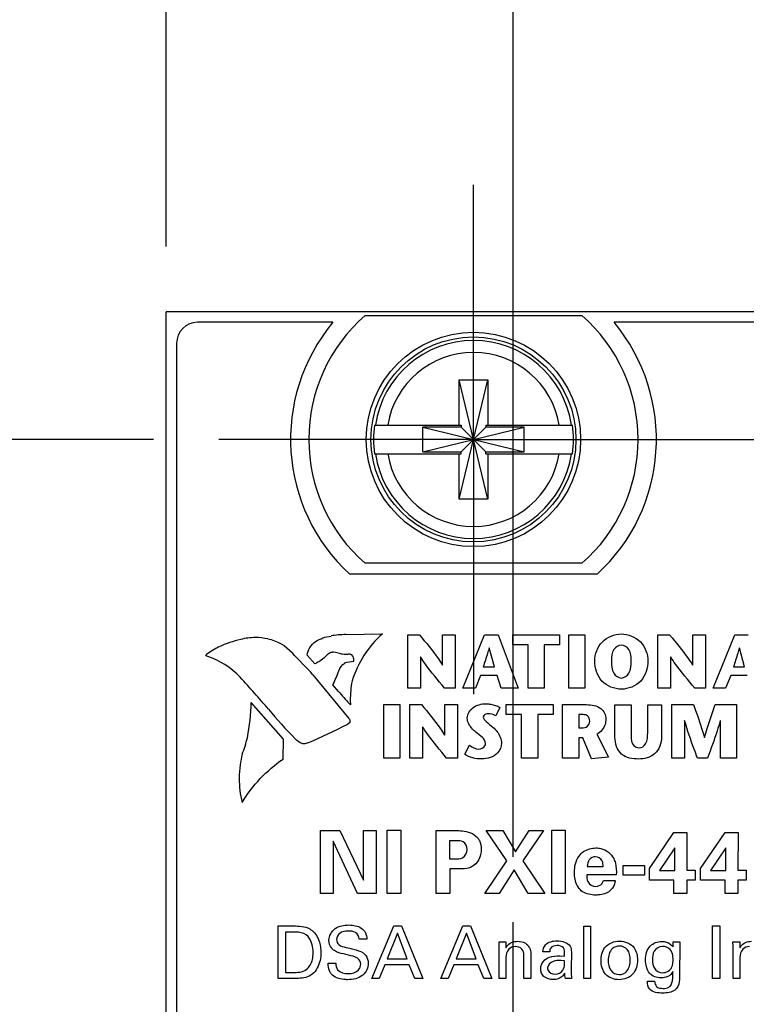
# Model space of a CAD drawing. Header units: inches. Extents: x 0.2 to 16.8, y 0.1 to 10.8.
# Tile 6 of 19: x 2.543 to 3.239, y 8.042 to 8.983. Entities that reach past the tile are written whole.
import ezdxf

# ---------------------------------------------------------------- set-up
doc = ezdxf.new("R2010")
doc.units = ezdxf.units.IN
doc.header["$LTSCALE"] = 0.935
doc.header["$MEASUREMENT"] = 0
doc.linetypes.add('CENTER', pattern=[0.6, 0.375, -0.075, 0.075, -0.075])
doc.layers.get('0').update_dxf_attribs({"linetype": 'CONTINUOUS'})
doc.layers.add('DEFAULT_1', color=7, linetype='CENTER')
doc.layers.add('DIMENSIONS', color=7, linetype='CONTINUOUS')
doc.styles.get("Standard").update_dxf_attribs({"font": 'txt', "width": 0.8})
doc.dimstyles.new('DIMSTYLE_1', dxfattribs={"dimtxt": 0.125, "dimasz": 0.18, "dimexe": 0.125, "dimexo": 0.0625, "dimgap": 0.0625, "dimtad": 0, "dimtih": 1, "dimtoh": 1, "dimzin": 4, "dimdsep": 46, "dimtxsty": 'STANDARD', "dimblk": '_FILLED', "dimblk1": '_FILLED', "dimblk2": '_FILLED', "dimcen": 0.09, "dimadec": 0, "dimazin": 0, "dimtp": 0.001, "dimtm": 0.001, "dimtfac": 1, "dimtofl": 0, "dimtmove": 0, "dimatfit": 3, "dimldrblk": '_FILLED', "dimfxl": 1, "dimtolj": 1, "dimtzin": 4, "dimarcsym": 0})

# ---------------------------------------------------------------- blocks, each defined once
blk = doc.blocks.new('_FILLED')
at = {"color": 0, "linetype": 'BYBLOCK'}
blk.add_solid([(0, 0), (-1, 0.1736), (-1, -0.1736)], dxfattribs=at)
blk = doc.blocks.new('*D12')
at = {"layer": 'DIMENSIONS', "color": 2, "linetype": 'CONTINUOUS'}
for p, q in [((1.18357, 8.58189), (1.18357, 8.94189)), ((2.67157, 8.58189), (1.05857, 8.58189)), ((2.68373, 7.85088), (1.05857, 7.85088)), ((1.18357, 7.85088), (1.18357, 7.49088))]:
    blk.add_line(p, q, dxfattribs=at)
at = {"layer": 'DIMENSIONS', "color": 2, "linetype": 'CONTINUOUS', "xscale": 0.18, "yscale": 0.18, "zscale": 0.18}
for p, rotation in [((1.18357, 8.58189), 270), ((1.18357, 7.85088), 90)]:
    blk.add_blockref('_FILLED', p, dxfattribs=dict(at, rotation=rotation))
at = {"layer": 'DIMENSIONS', "color": 2, "linetype": 'CONTINUOUS', "insert": (1.18357, 8.27888), "char_height": 0.125, "width": 1.025, "attachment_point": 2, "line_spacing_factor": 0.9}
blk.add_mtext('.73{\\Ftxt.shx;\\W1.000000;\\H0.125000; }[18.6]', dxfattribs=at)
blk = doc.blocks.new('*D13')
at = {"layer": 'DIMENSIONS', "color": 2, "linetype": 'CONTINUOUS'}
for p, q in [((4.22157, 8.70389), (4.22157, 8.98071)), ((4.22157, 8.98071), (4.33907, 8.98071)), ((3.53407, 8.70389), (4.34657, 8.70389)), ((3.04007, 8.58189), (4.34657, 8.58189)), ((4.22157, 8.58189), (4.22157, 8.22189))]:
    blk.add_line(p, q, dxfattribs=at)
at = {"layer": 'DIMENSIONS', "color": 2, "linetype": 'CONTINUOUS', "xscale": 0.18, "yscale": 0.18, "zscale": 0.18}
for p, rotation in [((4.22157, 8.70389), 270), ((4.22157, 8.58189), 90)]:
    blk.add_blockref('_FILLED', p, dxfattribs=dict(at, rotation=rotation))
at = {"layer": 'DIMENSIONS', "color": 2, "linetype": 'CONTINUOUS', "insert": (4.40157, 9.04321), "char_height": 0.125, "width": 0.925, "attachment_point": 1, "line_spacing_factor": 0.9}
blk.add_mtext('.12{\\Ftxt.shx;\\W1.000000;\\H0.125000; }[3.1]', dxfattribs=at)
blk = doc.blocks.new('*D16')
at = {"layer": 'DIMENSIONS', "color": 2, "linetype": 'CONTINUOUS'}
for p, q in [((2.68357, 8.76639), (2.68357, 9.57889)), ((3.01557, 8.18272), (3.01557, 9.57889)), ((2.68357, 9.45389), (2.30658, 9.45389)), ((3.01557, 9.45389), (3.37557, 9.45389))]:
    blk.add_line(p, q, dxfattribs=at)
at = {"layer": 'DIMENSIONS', "color": 2, "linetype": 'CONTINUOUS', "xscale": 0.18, "yscale": 0.18, "zscale": 0.18}
blk.add_blockref('_FILLED', (2.68357, 9.45389), dxfattribs=at)
at = {"layer": 'DIMENSIONS', "color": 2, "linetype": 'CONTINUOUS', "xscale": 0.18, "yscale": 0.18, "zscale": 0.18, "rotation": 180}
blk.add_blockref('_FILLED', (3.01557, 9.45389), dxfattribs=at)
at = {"layer": 'DIMENSIONS', "color": 2, "linetype": 'CONTINUOUS', "insert": (2.24408, 9.51639), "char_height": 0.125, "width": 0.925, "attachment_point": 3, "line_spacing_factor": 0.9}
blk.add_mtext('.33{\\Ftxt.shx;\\W1.000000;\\H0.125000; }[8.4]', dxfattribs=at)
blk = doc.blocks.new('*D17')
at = {"layer": 'DIMENSIONS', "color": 2, "linetype": 'CONTINUOUS'}
for p, q in [((3.01557, 8.18272), (3.01557, 10.32889)), ((3.47157, 8.76639), (3.47157, 10.32889)), ((3.01557, 10.20389), (2.65557, 10.20389)), ((3.47157, 10.20389), (3.82293, 10.20389))]:
    blk.add_line(p, q, dxfattribs=at)
at = {"layer": 'DIMENSIONS', "color": 2, "linetype": 'CONTINUOUS', "xscale": 0.18, "yscale": 0.18, "zscale": 0.18}
blk.add_blockref('_FILLED', (3.01557, 10.20389), dxfattribs=at)
at = {"layer": 'DIMENSIONS', "color": 2, "linetype": 'CONTINUOUS', "xscale": 0.18, "yscale": 0.18, "zscale": 0.18, "rotation": 180}
blk.add_blockref('_FILLED', (3.47157, 10.20389), dxfattribs=at)
at = {"layer": 'DIMENSIONS', "color": 2, "linetype": 'CONTINUOUS', "insert": (3.88543, 10.26639), "char_height": 0.125, "width": 1.025, "attachment_point": 1, "line_spacing_factor": 0.9}
blk.add_mtext('.46{\\Ftxt.shx;\\W1.000000;\\H0.125000; }[11.6]', dxfattribs=at)

msp = doc.modelspace()

# ---------------------------------------------------------------- linework, layer by layer
at = {"color": 7, "linetype": 'CONTINUOUS'}
for p, q in [((2.68357, 3.56598), (2.68357, 8.70389)), ((3.47157, 8.70389), (2.68357, 8.70389)), ((2.8431, 8.69389), (2.71357, 8.69389)), ((2.87382, 8.70039), (3.08132, 8.70039)), ((3.44157, 8.69389), (3.11203, 8.69389)), ((2.69357, 8.67389), (2.69357, 4.60389)), ((2.96379, 8.5248), (2.99134, 8.63898)), ((2.96379, 8.59567), (2.96379, 8.63898)), ((2.99134, 8.5248), (2.96379, 8.63898)), ((2.96379, 8.63898), (2.99134, 8.63898)), ((2.99134, 8.63898), (2.99134, 8.59567)), ((2.88292, 8.59567), (2.96585, 8.59567)), ((2.92904, 8.57018), (2.92904, 8.5936)), ((2.92904, 8.57018), (3.02609, 8.5936)), ((2.96585, 8.5936), (2.92904, 8.5936)), ((2.92904, 8.5936), (3.02609, 8.57018)), ((2.96585, 8.59567), (2.96585, 8.5936)), ((2.96585, 8.57018), (2.98928, 8.5936)), ((2.98928, 8.57018), (2.96585, 8.5936)), ((2.98928, 8.59567), (2.98928, 8.5936)), ((2.98928, 8.59567), (3.07221, 8.59567)), ((3.02609, 8.5936), (2.98928, 8.5936)), ((3.02609, 8.57018), (3.02609, 8.5936)), ((2.92904, 8.57018), (2.96585, 8.57018)), ((2.96585, 8.56811), (2.96585, 8.57018)), ((2.98928, 8.56811), (2.98928, 8.57018)), ((2.98928, 8.57018), (3.02609, 8.57018)), ((2.88292, 8.56811), (2.96585, 8.56811)), ((2.96379, 8.5248), (2.96379, 8.56811)), ((2.98928, 8.56811), (3.07221, 8.56811)), ((2.99134, 8.56811), (2.99134, 8.5248)), ((2.99134, 8.5248), (2.96379, 8.5248)), ((3.08132, 8.46339), (2.87382, 8.46339)), ((3.09582, 8.45289), (2.85931, 8.45289))]:
    msp.add_line(p, q, dxfattribs=at)
at = {"color": 40, "linetype": 'CONTINUOUS'}
for p, q in [((2.85532, 8.39524), (2.89042, 8.39584)), ((2.91473, 8.34403), (2.91473, 8.39507)), ((2.91473, 8.39507), (2.92588, 8.39507)), ((2.94807, 8.36584), (2.94807, 8.39507)), ((2.94807, 8.39507), (2.96017, 8.39507)), ((2.96017, 8.39507), (2.96017, 8.34403)), ((2.96736, 8.34404), (2.98813, 8.39508)), ((2.98813, 8.39508), (3.00105, 8.39508)), ((3.00105, 8.39508), (3.02044, 8.34404)), ((3.0151, 8.38552), (3.0151, 8.39507)), ((3.0151, 8.39507), (3.05994, 8.39507)), ((3.05994, 8.39507), (3.05994, 8.38552)), ((3.06878, 8.34403), (3.06878, 8.39507)), ((3.06878, 8.39507), (3.08416, 8.39507)), ((3.08416, 8.39507), (3.08416, 8.34403)), ((3.15404, 8.34403), (3.15404, 8.39507)), ((3.15404, 8.39507), (3.16519, 8.39507)), ((3.18738, 8.36584), (3.18738, 8.39507)), ((3.18738, 8.39507), (3.19948, 8.39507)), ((3.19948, 8.39507), (3.19948, 8.34403)), ((3.20672, 8.34404), (3.2275, 8.39508)), ((3.2275, 8.39508), (3.24041, 8.39508)), ((2.99763, 8.36431), (2.99267, 8.38254)), ((3.02983, 8.38552), (3.0151, 8.38552)), ((3.02983, 8.34403), (3.02983, 8.38552)), ((3.04521, 8.38552), (3.04521, 8.34403)), ((3.05994, 8.38552), (3.04521, 8.38552)), ((3.237, 8.36431), (3.23203, 8.38254)), ((2.82573, 8.36725), (2.81862, 8.37554)), ((2.84558, 8.37815), (2.84363, 8.37844)), ((2.92683, 8.37393), (2.92683, 8.34403)), ((3.16614, 8.37393), (3.16614, 8.34403)), ((2.86319, 8.36967), (2.86324, 8.37035)), ((2.98691, 8.36431), (2.99763, 8.36431)), ((3.22628, 8.36431), (3.237, 8.36431)), ((2.82399, 8.35681), (2.8585, 8.31506)), ((2.98428, 8.35622), (2.9794, 8.34404)), ((3.0001, 8.35622), (2.98428, 8.35622)), ((3.00411, 8.34404), (3.0001, 8.35622)), ((3.22365, 8.35622), (3.21877, 8.34404)), ((3.23946, 8.35622), (3.22365, 8.35622)), ((2.84854, 8.34094), (2.84309, 8.34721)), ((2.92683, 8.34403), (2.91473, 8.34403)), ((2.96017, 8.34403), (2.94989, 8.34403)), ((2.9794, 8.34404), (2.96736, 8.34404)), ((3.02044, 8.34404), (3.00411, 8.34404)), ((3.04521, 8.34403), (3.02983, 8.34403)), ((3.08416, 8.34403), (3.06878, 8.34403)), ((3.16614, 8.34403), (3.15404, 8.34403)), ((3.19948, 8.34403), (3.1892, 8.34403)), ((3.21877, 8.34404), (3.20672, 8.34404)), ((2.79583, 8.29523), (2.76491, 8.33038)), ((2.85993, 8.32795), (2.85858, 8.32936)), ((2.85972, 8.33244), (2.85983, 8.32794)), ((2.8917, 8.27719), (2.8917, 8.32823)), ((2.8917, 8.32823), (2.90708, 8.32823)), ((2.90708, 8.32823), (2.90708, 8.27719)), ((2.91671, 8.27719), (2.91671, 8.32823)), ((2.91671, 8.32823), (2.92786, 8.32823)), ((2.95005, 8.299), (2.95005, 8.32823)), ((2.95005, 8.32823), (2.96215, 8.32823)), ((2.96215, 8.32823), (2.96215, 8.27719)), ((3.00286, 8.32562), (2.99893, 8.3176)), ((3.00891, 8.31868), (3.00891, 8.32823)), ((3.00891, 8.32823), (3.05375, 8.32823)), ((3.05375, 8.32823), (3.05375, 8.31868)), ((3.0629, 8.27719), (3.0629, 8.32823)), ((3.0629, 8.32823), (3.08566, 8.32823)), ((3.11294, 8.29696), (3.11294, 8.32816)), ((3.11294, 8.32816), (3.12833, 8.32816)), ((3.12833, 8.32816), (3.12833, 8.30147)), ((3.14422, 8.30169), (3.14422, 8.32816)), ((3.14422, 8.32816), (3.15749, 8.32816)), ((3.15749, 8.32816), (3.15749, 8.29731)), ((3.16728, 8.27719), (3.16728, 8.32823)), ((3.16728, 8.32823), (3.18811, 8.32823)), ((3.20876, 8.32823), (3.22918, 8.32823)), ((3.22918, 8.32823), (3.22918, 8.27719)), ((3.02364, 8.31868), (3.00891, 8.31868)), ((3.02364, 8.27719), (3.02364, 8.31868)), ((3.03902, 8.31868), (3.03902, 8.27719)), ((3.05375, 8.31868), (3.03902, 8.31868)), ((3.07828, 8.31868), (3.07828, 8.30614)), ((3.08237, 8.31868), (3.07828, 8.31868)), ((2.85923, 8.31114), (2.85725, 8.30966)), ((2.85852, 8.31506), (2.85936, 8.31356)), ((2.85931, 8.3128), (2.85917, 8.31116)), ((2.85928, 8.31362), (2.85931, 8.3128)), ((2.92881, 8.30709), (2.92881, 8.27719)), ((3.07828, 8.30614), (3.08264, 8.30614)), ((3.17938, 8.31292), (3.17938, 8.27719)), ((3.2138, 8.27719), (3.2138, 8.31292)), ((3.09556, 8.29987), (3.10687, 8.27799)), ((2.79545, 8.27623), (2.79583, 8.29523)), ((2.96925, 8.28092), (2.97392, 8.28938)), ((3.07828, 8.29651), (3.07828, 8.27719)), ((3.08229, 8.29651), (3.07828, 8.29651)), ((3.09038, 8.27632), (3.08229, 8.29651)), ((3.10687, 8.27799), (3.09038, 8.27632)), ((2.90708, 8.27719), (2.8917, 8.27719)), ((2.92881, 8.27719), (2.91671, 8.27719)), ((2.96215, 8.27719), (2.95187, 8.27719)), ((3.03902, 8.27719), (3.02364, 8.27719)), ((3.07828, 8.27719), (3.0629, 8.27719)), ((3.17938, 8.27719), (3.16728, 8.27719)), ((3.20154, 8.27719), (3.19183, 8.27719)), ((3.22918, 8.27719), (3.2138, 8.27719)), ((2.83123, 8.14768), (2.83123, 8.2079)), ((2.83123, 8.2079), (2.84988, 8.2079)), ((2.84988, 8.2079), (2.87245, 8.16051)), ((2.87245, 8.16051), (2.87245, 8.2079)), ((2.87245, 8.2079), (2.88445, 8.2079)), ((2.88445, 8.2079), (2.88445, 8.14768)), ((2.89506, 8.14768), (2.89506, 8.20807)), ((2.89506, 8.20807), (2.90797, 8.20807)), ((2.90797, 8.20807), (2.90797, 8.14768)), ((2.94181, 8.14768), (2.94181, 8.20774)), ((2.94181, 8.20774), (2.96038, 8.20774)), ((3.00955, 8.17883), (2.98981, 8.2079)), ((2.98981, 8.2079), (3.00572, 8.2079)), ((3.00572, 8.2079), (3.01788, 8.18741)), ((3.01788, 8.18741), (3.03087, 8.2079)), ((3.0447, 8.2079), (3.02488, 8.17891)), ((3.03087, 8.2079), (3.0447, 8.2079)), ((3.05248, 8.14768), (3.05248, 8.20807)), ((3.05248, 8.20807), (3.06538, 8.20807)), ((3.06538, 8.20807), (3.06538, 8.14768)), ((3.14606, 8.17159), (3.16938, 8.20582)), ((3.16938, 8.20582), (3.18179, 8.20582)), ((3.18179, 8.20582), (3.18171, 8.16992)), ((3.19489, 8.17159), (3.21822, 8.20582)), ((3.21822, 8.20582), (3.23063, 8.20582)), ((3.23063, 8.20582), (3.23054, 8.16992)), ((2.84339, 8.19766), (2.84339, 8.14768)), ((2.86671, 8.14768), (2.84339, 8.19766)), ((2.95455, 8.19799), (2.95455, 8.18066)), ((2.96105, 8.19799), (2.95455, 8.19799)), ((3.17022, 8.19141), (3.15539, 8.16967)), ((3.17005, 8.185), (3.17022, 8.19141)), ((3.17005, 8.16967), (3.17005, 8.185)), ((3.21905, 8.19141), (3.20422, 8.16967)), ((3.21888, 8.185), (3.21905, 8.19141)), ((3.21888, 8.16967), (3.21888, 8.185)), ((2.95455, 8.18066), (2.95972, 8.18066)), ((2.9884, 8.14768), (3.00955, 8.17883)), ((3.02488, 8.17891), (3.04587, 8.14768)), ((3.12064, 8.16501), (3.12064, 8.17442)), ((3.12064, 8.17442), (3.1413, 8.17442)), ((3.1413, 8.17442), (3.1413, 8.16501)), ((2.95489, 8.17109), (2.95489, 8.14768)), ((2.96363, 8.17109), (2.95489, 8.17109)), ((3.01663, 8.17034), (3.00222, 8.14768)), ((3.03004, 8.14768), (3.01663, 8.17034)), ((3.11421, 8.16559), (3.08597, 8.16559)), ((3.08639, 8.17334), (3.10163, 8.17334)), ((3.1413, 8.16501), (3.12064, 8.16501)), ((3.14606, 8.16035), (3.14606, 8.17159)), ((3.15539, 8.16967), (3.17005, 8.16967)), ((3.18171, 8.16992), (3.18962, 8.16992)), ((3.18962, 8.16992), (3.18962, 8.16035)), ((3.19489, 8.16035), (3.19489, 8.17159)), ((3.20422, 8.16967), (3.21888, 8.16967)), ((3.23054, 8.16992), (3.23845, 8.16992)), ((3.23845, 8.16992), (3.23845, 8.16035)), ((3.10188, 8.16018), (3.11312, 8.16018)), ((3.16938, 8.16035), (3.14606, 8.16035)), ((3.16938, 8.14768), (3.16938, 8.16035)), ((3.18171, 8.16035), (3.18171, 8.14768)), ((3.18962, 8.16035), (3.18171, 8.16035)), ((3.21822, 8.16035), (3.19489, 8.16035)), ((3.21822, 8.14768), (3.21822, 8.16035)), ((3.23054, 8.16035), (3.23054, 8.14768)), ((3.23845, 8.16035), (3.23054, 8.16035)), ((2.84339, 8.14768), (2.83123, 8.14768)), ((2.88445, 8.14768), (2.86671, 8.14768)), ((2.90797, 8.14768), (2.89506, 8.14768)), ((2.95489, 8.14768), (2.94181, 8.14768)), ((3.00222, 8.14768), (2.9884, 8.14768)), ((3.04587, 8.14768), (3.03004, 8.14768)), ((3.06538, 8.14768), (3.05248, 8.14768)), ((3.18171, 8.14768), (3.16938, 8.14768)), ((3.23054, 8.14768), (3.21822, 8.14768)), ((2.79069, 8.06634), (2.79069, 8.11654)), ((2.79069, 8.11654), (2.80521, 8.11654)), ((2.79764, 8.11076), (2.79764, 8.07205)), ((2.80598, 8.11076), (2.79764, 8.11076)), ((2.88027, 8.06634), (2.9014, 8.11654)), ((2.9048, 8.10965), (2.89507, 8.08504)), ((2.9014, 8.11654), (2.90883, 8.11654)), ((2.91404, 8.08504), (2.9048, 8.10965)), ((2.90883, 8.11654), (2.92913, 8.06634)), ((2.94623, 8.06634), (2.96736, 8.11654)), ((2.97077, 8.10965), (2.96104, 8.08504)), ((2.96736, 8.11654), (2.9748, 8.11654)), ((2.98002, 8.08504), (2.97077, 8.10965)), ((2.9748, 8.11654), (2.9951, 8.06634)), ((3.08304, 8.06634), (3.08304, 8.11646)), ((3.08304, 8.11646), (3.08958, 8.11646)), ((3.08958, 8.11646), (3.08958, 8.06634)), ((3.20638, 8.06634), (3.20638, 8.11654)), ((3.20638, 8.11654), (3.21333, 8.11654)), ((3.21333, 8.11654), (3.21333, 8.06634)), ((2.87558, 8.10402), (2.86835, 8.10402)), ((3.00207, 8.09721), (3.002, 8.10124)), ((3.002, 8.10124), (3.00853, 8.10124)), ((3.00853, 8.10124), (3.00861, 8.09561)), ((3.16862, 8.09644), (3.16869, 8.10124)), ((3.16869, 8.10124), (3.17502, 8.10124)), ((3.17502, 8.10124), (3.17488, 8.09491)), ((3.22589, 8.09721), (3.22582, 8.10124)), ((3.22582, 8.10124), (3.23236, 8.10124)), ((3.23236, 8.10124), (3.23243, 8.09561)), ((3.00207, 8.06634), (3.00207, 8.09721)), ((3.03245, 8.09005), (3.03245, 8.06634)), ((3.05048, 8.09192), (3.04395, 8.09192)), ((3.0712, 8.09178), (3.07092, 8.0751)), ((3.17488, 8.09491), (3.17481, 8.07309)), ((3.22589, 8.06634), (3.22589, 8.09721)), ((2.8386, 8.08101), (2.84583, 8.08101)), ((2.89507, 8.08504), (2.91404, 8.08504)), ((2.96104, 8.08504), (2.98002, 8.08504)), ((3.00861, 8.08643), (3.00861, 8.06634)), ((3.02577, 8.06634), (3.02577, 8.08852)), ((3.06008, 8.08803), (3.0648, 8.08782)), ((3.0648, 8.08331), (3.06104, 8.08351)), ((3.23243, 8.08643), (3.23243, 8.06634)), ((2.79764, 8.07205), (2.80445, 8.07205)), ((2.89284, 8.07941), (2.88742, 8.06634)), ((2.91613, 8.07941), (2.89284, 8.07941)), ((2.92155, 8.06634), (2.91613, 8.07941)), ((2.95882, 8.07941), (2.95339, 8.06634)), ((2.9821, 8.07941), (2.95882, 8.07941)), ((2.98752, 8.06634), (2.9821, 8.07941)), ((2.8048, 8.06634), (2.79069, 8.06634)), ((2.88742, 8.06634), (2.88027, 8.06634)), ((2.92913, 8.06634), (2.92155, 8.06634)), ((2.95339, 8.06634), (2.94623, 8.06634)), ((2.9951, 8.06634), (2.98752, 8.06634)), ((3.00861, 8.06634), (3.00207, 8.06634)), ((3.03245, 8.06634), (3.02577, 8.06634)), ((3.07148, 8.06634), (3.06556, 8.06634)), ((3.08958, 8.06634), (3.08304, 8.06634)), ((3.14394, 8.06363), (3.15089, 8.06363)), ((3.21333, 8.06634), (3.20638, 8.06634)), ((3.23243, 8.06634), (3.22589, 8.06634))]:
    msp.add_line(p, q, dxfattribs=at)
at = {"color": 7, "linetype": 'CONTINUOUS'}
for radius in [0.1025, 0.09803]:
    msp.add_circle((2.97757, 8.58189), radius, dxfattribs=at)
for centre, radius, start, end in [((2.71357, 8.67389), 0.02, 90, 180), ((2.97757, 8.58189), 0.175, 140.20818, 227.4886), ((2.97757, 8.58189), 0.1575, 131.20295, 228.79705), ((2.97757, 8.58189), 0.1575, 311.20295, 48.79705), ((2.97757, 8.58189), 0.175, 312.5114, 39.79182), ((2.97757, 8.58189), 0.09473, 8.36374, 171.63626), ((2.97757, 8.58189), 0.0832, 9.53359, 170.46641), ((2.97757, 8.58189), 0.09565, 171.71661, 188.28339), ((2.97757, 8.58189), 0.09565, 351.71661, 8.28339), ((2.97757, 8.58189), 0.09473, 188.36374, 351.63626), ((2.97757, 8.58189), 0.0832, 189.53359, 350.46641)]:
    msp.add_arc(centre, radius, start, end, dxfattribs=at)
at = {"color": 40, "linetype": 'CONTINUOUS'}
for centre, radius, start, end in [((2.76888, 8.33865), 0.05375, 89.98781, 105.0814), ((2.76889, 8.33829), 0.05411, 77.30818, 89.99188), ((2.86046, 8.27044), 0.12501, 92.37981, 98.81688), ((2.78954, 8.27842), 0.11878, 117.82799, 124.60999), ((2.77778, 8.28914), 0.10391, 102.67361, 114.81133), ((0.87921, 6.53086), 2.66769, 43.19452, 43.81993), ((2.85849, 8.45279), 0.07634, 264.10802, 269.1269), ((2.1537, 7.79822), 0.81872, 39.93644, 42.80334), ((3.01746, 8.47773), 0.21739, 219.01995, 223.03966), ((2.5685, 8.33367), 0.19644, 349.12651, 359.04039), ((3.20596, 8.68053), 0.55445, 220.04567, 223.98738), ((2.67431, 8.65026), 0.38664, 291.98887, 298.2385), ((2.63126, 8.32832), 0.13382, 339.21077, 346.30859), ((2.8828, 8.24924), 0.13026, 165.98936, 170.57278), ((2.85036, 8.25762), 0.09692, 172.32566, 179.93758), ((2.85054, 8.25785), 0.0971, 180.06887, 193.77798)]:
    msp.add_arc(centre, radius, start, end, dxfattribs=at)
for points in [[(2.78078, 8.39111), (2.78956, 8.38968), (2.79825, 8.38475), (2.804, 8.37797)], [(2.82643, 8.38847), (2.83086, 8.39138), (2.83612, 8.39326), (2.84138, 8.39384)], [(2.89042, 8.39584), (2.87701, 8.38411), (2.86661, 8.36795), (2.86153, 8.35088)], [(2.81862, 8.37554), (2.81916, 8.38057), (2.82218, 8.38572), (2.82632, 8.38863)], [(2.7217, 8.37541), (2.7217, 8.3757), (2.72188, 8.37602), (2.72213, 8.37617)], [(2.72254, 8.3745), (2.72213, 8.37453), (2.7217, 8.375), (2.7217, 8.37541)], [(2.75441, 8.35446), (2.74584, 8.36363), (2.73451, 8.37074), (2.72254, 8.3745)], [(2.83685, 8.37528), (2.83381, 8.37185), (2.82994, 8.36902), (2.82575, 8.36715)], [(2.84051, 8.37764), (2.83918, 8.37707), (2.83792, 8.37629), (2.83685, 8.37532)], [(2.84363, 8.37844), (2.84256, 8.37844), (2.84145, 8.37818), (2.84051, 8.37767)], [(2.85063, 8.3769), (2.84892, 8.3771), (2.84723, 8.37752), (2.84561, 8.37812)], [(2.86126, 8.37581), (2.86016, 8.37629), (2.85894, 8.37655), (2.85774, 8.37655)], [(2.86324, 8.37035), (2.86324, 8.37226), (2.86249, 8.37428), (2.86124, 8.37573)], [(2.84878, 8.36055), (2.84968, 8.36354), (2.85178, 8.36634), (2.8544, 8.36802)], [(2.85435, 8.36807), (2.85708, 8.36916), (2.86008, 8.36974), (2.86303, 8.36974)], [(2.84309, 8.34721), (2.84525, 8.35155), (2.84716, 8.35602), (2.84884, 8.36057)], [(2.86145, 8.35086), (2.86032, 8.3448), (2.85972, 8.33861), (2.85972, 8.33244)], [(2.99893, 8.3176), (2.99672, 8.31893), (2.994, 8.3195), (2.99142, 8.3195)], [(2.98908, 8.29113), (2.98908, 8.29575), (2.98359, 8.29866), (2.98011, 8.3017)], [(2.81178, 8.29171), (2.8101, 8.29281), (2.8085, 8.29405), (2.80704, 8.29542)], [(2.81539, 8.2908), (2.81416, 8.2908), (2.8129, 8.29111), (2.81181, 8.29167)], [(2.81911, 8.29173), (2.81798, 8.29113), (2.81667, 8.2908), (2.81539, 8.2908)], [(2.97392, 8.28938), (2.97641, 8.28746), (2.97951, 8.28581), (2.98266, 8.28581)], [(2.98529, 8.27626), (2.97972, 8.27626), (2.97359, 8.27743), (2.96925, 8.28092)], [(2.75617, 8.23471), (2.7661, 8.25095), (2.77974, 8.26538), (2.7954, 8.2762)], [(3.08289, 8.18766), (3.08631, 8.18994), (3.0906, 8.19116), (3.09472, 8.19116)], [(2.82544, 8.11), (2.82976, 8.10494), (2.83163, 8.09768), (2.83163, 8.09102)], [(3.04638, 8.09853), (3.04903, 8.10146), (3.05368, 8.10228), (3.05764, 8.10228)], [(3.05764, 8.10228), (3.06211, 8.10228), (3.06792, 8.10109), (3.07001, 8.09714)], [(3.0239, 8.0945), (3.02231, 8.09602), (3.01992, 8.09686), (3.01771, 8.09686)], [(3.02577, 8.08852), (3.02577, 8.09061), (3.02537, 8.09302), (3.0239, 8.0945)], [(3.04395, 8.09192), (3.04421, 8.09426), (3.04485, 8.09674), (3.04638, 8.09853)], [(3.06355, 8.09554), (3.06224, 8.09726), (3.05965, 8.09783), (3.0575, 8.09783)], [(3.07001, 8.09714), (3.07087, 8.09553), (3.0712, 8.09361), (3.0712, 8.09178)], [(3.16577, 8.09401), (3.16394, 8.09599), (3.16097, 8.09707), (3.15827, 8.09707)], [(3.1461, 8.07128), (3.14321, 8.07471), (3.14214, 8.07966), (3.14214, 8.08414)], [(2.80445, 8.07205), (2.80892, 8.07205), (2.81401, 8.07214), (2.81759, 8.07483)], [(3.05569, 8.07038), (3.05847, 8.07038), (3.06161, 8.07181), (3.06313, 8.07413)], [(3.06556, 8.06634), (3.06509, 8.06803), (3.06494, 8.06981), (3.06494, 8.07156)], [(3.1568, 8.06697), (3.15296, 8.06697), (3.14851, 8.06829), (3.1461, 8.07128)]]:
    msp.add_open_spline(points, degree=3, dxfattribs=at)
for points, knots in [([(2.92588, 8.39507), (2.93205, 8.38751), (2.9399, 8.37816), (2.94677, 8.36801), (2.94791, 8.36584)], [0, 0, 0, 0, 0.799109, 1, 1, 1, 1]), ([(3.09366, 8.37003), (3.09366, 8.37658), (3.09866, 8.39042), (3.11248, 8.39585), (3.11905, 8.39585)], [0, 0, 0, 0, 0.499111, 1, 1, 1, 1]), ([(3.11905, 8.39585), (3.12561, 8.39585), (3.13941, 8.39041), (3.14441, 8.37658), (3.14441, 8.37003)], [0, 0, 0, 0, 0.500615, 1, 1, 1, 1]), ([(3.16519, 8.39507), (3.17136, 8.38751), (3.17922, 8.37816), (3.18608, 8.36801), (3.18722, 8.36584)], [0, 0, 0, 0, 0.799114, 1, 1, 1, 1]), ([(2.99253, 8.38254), (2.99207, 8.38084), (2.99033, 8.37473), (2.98829, 8.3687), (2.98691, 8.36431)], [0, 0, 0, 0, 0.276532, 1, 1, 1, 1]), ([(3.11905, 8.38521), (3.11629, 8.38521), (3.10978, 8.38085), (3.10972, 8.37377), (3.10972, 8.37003)], [0, 0, 0, 0, 0.424901, 1, 1, 1, 1]), ([(3.12838, 8.37003), (3.12838, 8.37377), (3.12831, 8.38084), (3.1218, 8.38521), (3.11905, 8.38521)], [0, 0, 0, 0, 0.575424, 1, 1, 1, 1]), ([(3.2319, 8.38254), (3.23143, 8.38084), (3.2297, 8.37473), (3.22766, 8.3687), (3.22628, 8.36431)], [0, 0, 0, 0, 0.276532, 1, 1, 1, 1]), ([(2.94989, 8.34403), (2.94365, 8.35159), (2.93547, 8.36114), (2.92837, 8.37153), (2.92699, 8.37393)], [0, 0, 0, 0, 0.77969, 1, 1, 1, 1]), ([(3.1892, 8.34403), (3.18296, 8.35159), (3.17478, 8.36114), (3.16769, 8.37153), (3.1663, 8.37393)], [0, 0, 0, 0, 0.779685, 1, 1, 1, 1]), ([(3.11905, 8.34306), (3.11234, 8.34306), (3.09784, 8.34863), (3.09366, 8.36324), (3.09366, 8.37003)], [0, 0, 0, 0, 0.497045, 1, 1, 1, 1]), ([(3.10972, 8.37003), (3.10972, 8.36605), (3.10949, 8.35866), (3.1162, 8.35371), (3.11905, 8.35371)], [0, 0, 0, 0, 0.582954, 1, 1, 1, 1]), ([(3.14441, 8.37003), (3.14441, 8.36324), (3.14024, 8.34864), (3.12575, 8.34306), (3.11905, 8.34306)], [0, 0, 0, 0, 0.503224, 1, 1, 1, 1]), ([(3.11905, 8.35371), (3.1219, 8.35371), (3.12859, 8.35867), (3.12838, 8.36605), (3.12838, 8.37003)], [0, 0, 0, 0, 0.416744, 1, 1, 1, 1]), ([(2.92786, 8.32823), (2.93403, 8.32067), (2.94188, 8.31132), (2.94875, 8.30117), (2.94989, 8.299)], [0, 0, 0, 0, 0.799114, 1, 1, 1, 1]), ([(2.97164, 8.31534), (2.97164, 8.31909), (2.97656, 8.32722), (2.98515, 8.32905), (2.98952, 8.32905)], [0, 0, 0, 0, 0.461927, 1, 1, 1, 1]), ([(2.98952, 8.32905), (2.99105, 8.32905), (2.99565, 8.32863), (3.00023, 8.32725), (3.00286, 8.32562)], [0, 0, 0, 0, 0.330712, 1, 1, 1, 1]), ([(3.08566, 8.32823), (3.0904, 8.32823), (3.09984, 8.32719), (3.10416, 8.31828), (3.10416, 8.3146)], [0, 0, 0, 0, 0.563453, 1, 1, 1, 1]), ([(3.18811, 8.32823), (3.18899, 8.32578), (3.19272, 8.3154), (3.19622, 8.30492), (3.19856, 8.29681)], [0, 0, 0, 0, 0.235601, 1, 1, 1, 1]), ([(3.19869, 8.29681), (3.19948, 8.29968), (3.20254, 8.31025), (3.20616, 8.32064), (3.20876, 8.32823)], [0, 0, 0, 0, 0.27079, 1, 1, 1, 1]), ([(2.99142, 8.3195), (2.99076, 8.3195), (2.98884, 8.31941), (2.98689, 8.31765), (2.98689, 8.31636)], [0, 0, 0, 0, 0.339624, 1, 1, 1, 1]), ([(2.98689, 8.31636), (2.98689, 8.31468), (2.9907, 8.31105), (2.99407, 8.30853), (2.99616, 8.30659)], [0, 0, 0, 0, 0.37218, 1, 1, 1, 1]), ([(3.08878, 8.31241), (3.08878, 8.31421), (3.08766, 8.31808), (3.08391, 8.31868), (3.08237, 8.31868)], [0, 0, 0, 0, 0.539534, 1, 1, 1, 1]), ([(2.95187, 8.27719), (2.94562, 8.28473), (2.93744, 8.29429), (2.93035, 8.30469), (2.92897, 8.30709)], [0, 0, 0, 0, 0.779748, 1, 1, 1, 1]), ([(2.98011, 8.3017), (2.9789, 8.30276), (2.97473, 8.30614), (2.97164, 8.3115), (2.97164, 8.31534)], [0, 0, 0, 0, 0.29445, 1, 1, 1, 1]), ([(2.99616, 8.30659), (2.99759, 8.30526), (3.00182, 8.3012), (3.00433, 8.29522), (3.00433, 8.29128)], [0, 0, 0, 0, 0.330607, 1, 1, 1, 1]), ([(3.08264, 8.30614), (3.08356, 8.30614), (3.08675, 8.30673), (3.08878, 8.3102), (3.08878, 8.31241)], [0, 0, 0, 0, 0.292857, 1, 1, 1, 1]), ([(3.10416, 8.3146), (3.10416, 8.31283), (3.1036, 8.30692), (3.09925, 8.30169), (3.09556, 8.29987)], [0, 0, 0, 0, 0.300802, 1, 1, 1, 1]), ([(3.19183, 8.27719), (3.19079, 8.28), (3.1864, 8.2918), (3.18228, 8.30372), (3.17951, 8.31292)], [0, 0, 0, 0, 0.237336, 1, 1, 1, 1]), ([(3.21364, 8.31292), (3.21269, 8.30969), (3.20898, 8.29768), (3.2047, 8.28585), (3.20154, 8.27719)], [0, 0, 0, 0, 0.267474, 1, 1, 1, 1]), ([(3.13549, 8.27624), (3.12988, 8.27624), (3.11698, 8.27825), (3.11294, 8.29119), (3.11294, 8.29696)], [0, 0, 0, 0, 0.49324, 1, 1, 1, 1]), ([(3.12833, 8.30147), (3.12833, 8.29786), (3.12751, 8.2911), (3.13371, 8.28689), (3.13619, 8.28689)], [0, 0, 0, 0, 0.593157, 1, 1, 1, 1]), ([(3.15749, 8.29731), (3.15749, 8.29147), (3.15327, 8.27892), (3.14086, 8.27624), (3.13549, 8.27624)], [0, 0, 0, 0, 0.52135, 1, 1, 1, 1]), ([(3.13619, 8.28689), (3.13853, 8.28689), (3.14435, 8.29138), (3.14422, 8.29794), (3.14422, 8.30169)], [0, 0, 0, 0, 0.384947, 1, 1, 1, 1]), ([(2.98266, 8.28581), (2.98483, 8.28581), (2.98846, 8.28716), (2.98908, 8.2903), (2.98908, 8.29113)], [0, 0, 0, 0, 0.723295, 1, 1, 1, 1]), ([(3.00433, 8.29128), (3.00433, 8.28796), (3.00045, 8.27901), (2.99073, 8.27626), (2.98529, 8.27626)], [0, 0, 0, 0, 0.378501, 1, 1, 1, 1]), ([(2.96038, 8.20774), (2.96246, 8.20774), (2.96975, 8.20776), (2.97787, 8.20526), (2.98129, 8.20116)], [0, 0, 0, 0, 0.279682, 1, 1, 1, 1]), ([(2.97163, 8.18982), (2.97163, 8.19254), (2.96876, 8.19819), (2.9633, 8.19799), (2.96105, 8.19799)], [0, 0, 0, 0, 0.547138, 1, 1, 1, 1]), ([(2.98129, 8.20116), (2.98203, 8.20026), (2.98424, 8.19688), (2.98495, 8.19274), (2.98495, 8.18991)], [0, 0, 0, 0, 0.29219, 1, 1, 1, 1]), ([(2.95972, 8.18066), (2.96225, 8.18066), (2.9684, 8.18043), (2.97163, 8.18678), (2.97163, 8.18982)], [0, 0, 0, 0, 0.454062, 1, 1, 1, 1]), ([(2.98495, 8.18991), (2.98495, 8.18823), (2.98441, 8.18223), (2.98095, 8.1763), (2.97729, 8.17392)], [0, 0, 0, 0, 0.278259, 1, 1, 1, 1]), ([(3.07415, 8.16776), (3.07415, 8.17319), (3.07574, 8.18123), (3.08123, 8.18651), (3.08289, 8.18766)], [0, 0, 0, 0, 0.728594, 1, 1, 1, 1]), ([(3.09472, 8.19116), (3.09627, 8.19116), (3.10305, 8.1906), (3.10941, 8.1857), (3.1117, 8.181)], [0, 0, 0, 0, 0.229488, 1, 1, 1, 1]), ([(3.0943, 8.18275), (3.09212, 8.18275), (3.08738, 8.18043), (3.0865, 8.17562), (3.08639, 8.17334)], [0, 0, 0, 0, 0.48894, 1, 1, 1, 1]), ([(3.10163, 8.17334), (3.10163, 8.17517), (3.1014, 8.17973), (3.0968, 8.18275), (3.0943, 8.18275)], [0, 0, 0, 0, 0.423552, 1, 1, 1, 1]), ([(3.1117, 8.181), (3.11239, 8.17962), (3.1142, 8.17465), (3.11438, 8.16929), (3.11421, 8.16559)], [0, 0, 0, 0, 0.294257, 1, 1, 1, 1]), ([(2.97729, 8.17392), (2.97619, 8.17322), (2.97184, 8.1713), (2.96702, 8.17109), (2.96363, 8.17109)], [0, 0, 0, 0, 0.277573, 1, 1, 1, 1]), ([(3.07956, 8.15135), (3.07664, 8.15439), (3.07443, 8.16035), (3.07415, 8.16614), (3.07415, 8.16776)], [0, 0, 0, 0, 0.72235, 1, 1, 1, 1]), ([(3.08597, 8.16559), (3.08597, 8.16334), (3.08599, 8.15782), (3.09161, 8.15435), (3.09455, 8.15435)], [0, 0, 0, 0, 0.4337, 1, 1, 1, 1]), ([(3.09455, 8.15435), (3.09681, 8.15435), (3.10052, 8.15594), (3.10162, 8.15917), (3.10188, 8.16018)], [0, 0, 0, 0, 0.685443, 1, 1, 1, 1]), ([(3.11312, 8.16018), (3.11307, 8.15958), (3.11273, 8.15624), (3.11104, 8.15302), (3.10913, 8.15101)], [0, 0, 0, 0, 0.17699, 1, 1, 1, 1]), ([(3.09438, 8.1461), (3.09331, 8.1461), (3.08806, 8.14637), (3.08249, 8.1483), (3.07956, 8.15135)], [0, 0, 0, 0, 0.202113, 1, 1, 1, 1]), ([(3.10913, 8.15101), (3.10654, 8.14829), (3.10106, 8.14643), (3.09588, 8.1461), (3.09438, 8.1461)], [0, 0, 0, 0, 0.715262, 1, 1, 1, 1]), ([(2.80521, 8.11654), (2.81052, 8.11654), (2.81841, 8.11632), (2.82416, 8.1115), (2.82544, 8.11)], [0, 0, 0, 0, 0.728772, 1, 1, 1, 1]), ([(2.81932, 8.10638), (2.81708, 8.10887), (2.81209, 8.11072), (2.80739, 8.11076), (2.80598, 8.11076)], [0, 0, 0, 0, 0.704246, 1, 1, 1, 1]), ([(2.83929, 8.10284), (2.83929, 8.10706), (2.84451, 8.11608), (2.85389, 8.11751), (2.85841, 8.11751)], [0, 0, 0, 0, 0.483209, 1, 1, 1, 1]), ([(2.85778, 8.11167), (2.85496, 8.11167), (2.8494, 8.111), (2.84666, 8.10575), (2.84666, 8.10354)], [0, 0, 0, 0, 0.560306, 1, 1, 1, 1]), ([(2.86835, 8.10402), (2.86822, 8.10639), (2.86536, 8.11136), (2.86017, 8.11167), (2.85778, 8.11167)], [0, 0, 0, 0, 0.498839, 1, 1, 1, 1]), ([(2.85841, 8.11751), (2.85942, 8.11751), (2.86441, 8.11727), (2.8698, 8.11552), (2.87252, 8.11257)], [0, 0, 0, 0, 0.20184, 1, 1, 1, 1]), ([(2.87252, 8.11257), (2.87316, 8.11187), (2.87498, 8.10932), (2.87543, 8.10614), (2.87558, 8.10402)], [0, 0, 0, 0, 0.308472, 1, 1, 1, 1]), ([(2.82419, 8.09075), (2.82419, 8.09158), (2.82397, 8.09703), (2.82245, 8.10293), (2.81932, 8.10638)], [0, 0, 0, 0, 0.15196, 1, 1, 1, 1]), ([(2.84451, 8.09297), (2.84357, 8.0936), (2.84061, 8.09609), (2.83929, 8.10014), (2.83929, 8.10284)], [0, 0, 0, 0, 0.295931, 1, 1, 1, 1]), ([(2.84666, 8.10354), (2.84666, 8.10176), (2.84878, 8.09734), (2.85333, 8.09666), (2.85569, 8.0961)], [0, 0, 0, 0, 0.422275, 1, 1, 1, 1]), ([(3.00861, 8.09561), (3.0089, 8.09616), (3.01104, 8.1), (3.01604, 8.10193), (3.0198, 8.10193)], [0, 0, 0, 0, 0.142168, 1, 1, 1, 1]), ([(3.0198, 8.10193), (3.02238, 8.10193), (3.02908, 8.10076), (3.03245, 8.09378), (3.03245, 8.09005)], [0, 0, 0, 0, 0.408386, 1, 1, 1, 1]), ([(3.09964, 8.08337), (3.09964, 8.08776), (3.1017, 8.09813), (3.11227, 8.10215), (3.11737, 8.10215)], [0, 0, 0, 0, 0.462446, 1, 1, 1, 1]), ([(3.11737, 8.10215), (3.12243, 8.10215), (3.13265, 8.09793), (3.13446, 8.08797), (3.13446, 8.08386)], [0, 0, 0, 0, 0.552134, 1, 1, 1, 1]), ([(3.14214, 8.08414), (3.14214, 8.0888), (3.14443, 8.09839), (3.15371, 8.10172), (3.15764, 8.10172)], [0, 0, 0, 0, 0.542594, 1, 1, 1, 1]), ([(3.15764, 8.10172), (3.15914, 8.10172), (3.16339, 8.10138), (3.16699, 8.09856), (3.16862, 8.09644)], [0, 0, 0, 0, 0.360216, 1, 1, 1, 1]), ([(3.23243, 8.09561), (3.23271, 8.09616), (3.23486, 8.1), (3.23986, 8.10193), (3.24361, 8.10193)], [0, 0, 0, 0, 0.142316, 1, 1, 1, 1]), ([(2.81759, 8.07483), (2.81907, 8.07594), (2.82313, 8.08044), (2.82419, 8.08669), (2.82419, 8.09075)], [0, 0, 0, 0, 0.313007, 1, 1, 1, 1]), ([(2.83163, 8.09102), (2.83163, 8.08856), (2.83095, 8.08107), (2.82725, 8.07362), (2.82329, 8.07045)], [0, 0, 0, 0, 0.326935, 1, 1, 1, 1]), ([(2.85813, 8.08852), (2.85646, 8.08893), (2.85186, 8.09009), (2.84705, 8.09125), (2.84451, 8.09297)], [0, 0, 0, 0, 0.358425, 1, 1, 1, 1]), ([(2.85569, 8.0961), (2.85808, 8.09548), (2.86355, 8.09408), (2.86921, 8.0926), (2.8719, 8.09081)], [0, 0, 0, 0, 0.433446, 1, 1, 1, 1]), ([(2.8719, 8.09081), (2.87294, 8.09012), (2.87586, 8.08748), (2.8769, 8.0834), (2.8769, 8.0808)], [0, 0, 0, 0, 0.325397, 1, 1, 1, 1]), ([(3.01771, 8.09686), (3.01543, 8.09686), (3.01006, 8.09479), (3.00861, 8.08921), (3.00861, 8.08643)], [0, 0, 0, 0, 0.450715, 1, 1, 1, 1]), ([(3.0575, 8.09783), (3.05535, 8.09783), (3.05135, 8.09672), (3.05054, 8.09313), (3.05048, 8.09192)], [0, 0, 0, 0, 0.639195, 1, 1, 1, 1]), ([(3.0648, 8.08782), (3.0648, 8.08876), (3.06481, 8.09132), (3.06462, 8.09423), (3.06355, 8.09554)], [0, 0, 0, 0, 0.357045, 1, 1, 1, 1]), ([(3.11737, 8.09734), (3.11486, 8.09734), (3.10814, 8.09489), (3.10645, 8.08764), (3.10645, 8.08379)], [0, 0, 0, 0, 0.394429, 1, 1, 1, 1]), ([(3.12751, 8.08407), (3.12751, 8.0875), (3.12659, 8.09437), (3.12007, 8.09734), (3.11737, 8.09734)], [0, 0, 0, 0, 0.55911, 1, 1, 1, 1]), ([(3.15827, 8.09707), (3.15523, 8.09707), (3.14921, 8.09317), (3.14888, 8.08702), (3.14888, 8.08428)], [0, 0, 0, 0, 0.525903, 1, 1, 1, 1]), ([(3.16848, 8.08532), (3.16848, 8.0863), (3.16837, 8.08936), (3.16722, 8.0925), (3.16577, 8.09401)], [0, 0, 0, 0, 0.320625, 1, 1, 1, 1]), ([(3.24153, 8.09686), (3.23925, 8.09686), (3.23388, 8.09479), (3.23243, 8.08921), (3.23243, 8.08643)], [0, 0, 0, 0, 0.450758, 1, 1, 1, 1]), ([(2.84151, 8.07086), (2.84085, 8.07172), (2.83899, 8.07482), (2.8386, 8.07853), (2.8386, 8.08101)], [0, 0, 0, 0, 0.303458, 1, 1, 1, 1]), ([(2.84583, 8.08101), (2.84591, 8.07884), (2.84703, 8.07238), (2.85427, 8.07107), (2.85792, 8.07107)], [0, 0, 0, 0, 0.373195, 1, 1, 1, 1]), ([(2.8769, 8.0808), (2.8769, 8.07672), (2.87245, 8.06699), (2.86222, 8.06516), (2.85708, 8.06516)], [0, 0, 0, 0, 0.443227, 1, 1, 1, 1]), ([(2.85792, 8.07107), (2.86139, 8.07107), (2.86768, 8.07244), (2.86967, 8.07811), (2.86967, 8.08004)], [0, 0, 0, 0, 0.643508, 1, 1, 1, 1]), ([(2.86967, 8.08004), (2.86967, 8.08221), (2.86643, 8.08738), (2.86099, 8.08781), (2.85813, 8.08852)], [0, 0, 0, 0, 0.423586, 1, 1, 1, 1]), ([(3.04186, 8.07552), (3.04186, 8.07631), (3.04221, 8.08037), (3.04515, 8.08409), (3.04798, 8.08574)], [0, 0, 0, 0, 0.193705, 1, 1, 1, 1]), ([(3.04798, 8.08574), (3.05084, 8.08733), (3.05513, 8.08792), (3.05923, 8.08803), (3.06008, 8.08803)], [0, 0, 0, 0, 0.794744, 1, 1, 1, 1]), ([(3.06104, 8.08351), (3.0586, 8.08351), (3.05346, 8.0837), (3.04846, 8.07914), (3.04846, 8.07642)], [0, 0, 0, 0, 0.473246, 1, 1, 1, 1]), ([(3.06313, 8.07413), (3.06422, 8.07589), (3.06472, 8.07916), (3.06477, 8.08225), (3.0648, 8.08331)], [0, 0, 0, 0, 0.663202, 1, 1, 1, 1]), ([(3.11681, 8.06516), (3.11216, 8.06516), (3.10204, 8.06871), (3.09964, 8.07883), (3.09964, 8.08337)], [0, 0, 0, 0, 0.506022, 1, 1, 1, 1]), ([(3.10645, 8.08379), (3.10645, 8.0805), (3.1073, 8.07363), (3.11392, 8.07003), (3.11695, 8.07003)], [0, 0, 0, 0, 0.521416, 1, 1, 1, 1]), ([(3.13446, 8.08386), (3.13446, 8.07923), (3.13193, 8.06891), (3.1216, 8.06516), (3.11681, 8.06516)], [0, 0, 0, 0, 0.49123, 1, 1, 1, 1]), ([(3.11695, 8.07003), (3.11954, 8.07003), (3.12628, 8.07298), (3.12751, 8.08024), (3.12751, 8.08407)], [0, 0, 0, 0, 0.403643, 1, 1, 1, 1]), ([(3.14888, 8.08428), (3.14888, 8.08147), (3.14932, 8.0752), (3.15552, 8.07184), (3.15847, 8.07184)], [0, 0, 0, 0, 0.487519, 1, 1, 1, 1]), ([(3.16612, 8.07531), (3.16647, 8.07577), (3.16846, 8.07865), (3.16848, 8.08242), (3.16848, 8.08532)], [0, 0, 0, 0, 0.165834, 1, 1, 1, 1]), ([(2.85708, 8.06516), (2.85592, 8.06516), (2.85041, 8.06541), (2.84424, 8.06737), (2.84151, 8.07086)], [0, 0, 0, 0, 0.208045, 1, 1, 1, 1]), ([(3.05416, 8.06523), (3.05095, 8.06523), (3.04446, 8.06663), (3.04186, 8.07287), (3.04186, 8.07552)], [0, 0, 0, 0, 0.547187, 1, 1, 1, 1]), ([(3.04846, 8.07642), (3.04846, 8.07579), (3.04893, 8.07239), (3.053, 8.07038), (3.05569, 8.07038)], [0, 0, 0, 0, 0.191128, 1, 1, 1, 1]), ([(3.06494, 8.07156), (3.06426, 8.0703), (3.06172, 8.06666), (3.05706, 8.06523), (3.05416, 8.06523)], [0, 0, 0, 0, 0.330839, 1, 1, 1, 1]), ([(3.07092, 8.0751), (3.07092, 8.07473), (3.07099, 8.07181), (3.07113, 8.06888), (3.07148, 8.06634)], [0, 0, 0, 0, 0.125856, 1, 1, 1, 1]), ([(3.16828, 8.07287), (3.16766, 8.07159), (3.16476, 8.06791), (3.15986, 8.06697), (3.1568, 8.06697)], [0, 0, 0, 0, 0.318776, 1, 1, 1, 1]), ([(3.15847, 8.07184), (3.15933, 8.07184), (3.16221, 8.07202), (3.1649, 8.07372), (3.16612, 8.07531)], [0, 0, 0, 0, 0.30186, 1, 1, 1, 1]), ([(3.15903, 8.05682), (3.16083, 8.05682), (3.16436, 8.05722), (3.16894, 8.06332), (3.16828, 8.069), (3.16828, 8.07287)], [0, 0, 0, 0, 0.253731, 0.455096, 1, 1, 1, 1]), ([(3.17481, 8.07309), (3.17481, 8.07127), (3.17474, 8.06647), (3.17456, 8.06133), (3.17314, 8.05863)], [0, 0, 0, 0, 0.372293, 1, 1, 1, 1]), ([(2.82329, 8.07045), (2.81975, 8.06751), (2.81284, 8.06628), (2.80657, 8.06634), (2.8048, 8.06634)], [0, 0, 0, 0, 0.722303, 1, 1, 1, 1]), ([(3.15861, 8.05237), (3.15426, 8.05237), (3.14547, 8.05329), (3.14409, 8.06106), (3.14394, 8.06363)], [0, 0, 0, 0, 0.62831, 1, 1, 1, 1]), ([(3.15089, 8.06363), (3.15102, 8.0619), (3.15222, 8.05756), (3.15683, 8.05682), (3.15903, 8.05682)], [0, 0, 0, 0, 0.441841, 1, 1, 1, 1]), ([(3.17314, 8.05863), (3.17246, 8.05734), (3.16873, 8.05302), (3.16263, 8.05237), (3.15861, 8.05237)], [0, 0, 0, 0, 0.265604, 1, 1, 1, 1])]:
    msp.add_open_spline(points, degree=3, knots=knots, dxfattribs=at)
at = {"layer": 'DEFAULT_1', "color": 7, "linetype": 'CENTER'}
for p, q in [((2.97757, 8.58189), (2.97757, 8.82539)), ((2.97757, 8.58189), (2.73407, 8.58189)), ((2.97757, 8.58189), (2.97757, 8.33839)), ((2.97757, 8.58189), (3.22107, 8.58189)), ((3.01557, 7.85088), (3.01557, 8.12022))]:
    msp.add_line(p, q, dxfattribs=at)

# ---------------------------------------------------------------- dimensions: what is measured, and where the dimension line sits
at = {"layer": 'DIMENSIONS', "color": 2, "linetype": 'CONTINUOUS'}
for base, p1, p2, picture, middle in [((3.47157, 10.20389), (3.01557, 8.12022), (3.47157, 8.70389), '*D17', (4.39793, 10.20389)), ((3.01557, 9.45389), (2.68357, 8.70389), (3.01557, 8.12022), '*D16', (1.78158, 9.45389))]:
    dim = msp.add_linear_dim(base=base, p1=p1, p2=p2, dimstyle='DIMSTYLE_1', dxfattribs=at)
    dim.commit()
    dim.dimension.update_dxf_attribs({"geometry": picture, "text_midpoint": middle, "dimtype": 160})
for base, p1, p2, angle, picture, middle in [((4.22157, 8.58189), (3.47157, 8.70389), (2.97757, 8.58189), 270, '*D13', (4.86407, 8.98071)), ((1.18357, 8.58189), (2.74623, 7.85088), (2.73407, 8.58189), 90, '*D12', (1.18357, 8.21638))]:
    dim = msp.add_linear_dim(base=base, p1=p1, p2=p2, angle=angle, dimstyle='DIMSTYLE_1', dxfattribs=at)
    dim.commit()
    dim.dimension.update_dxf_attribs({"geometry": picture, "text_midpoint": middle, "dimtype": 160})

doc.saveas('drawing.dxf')
